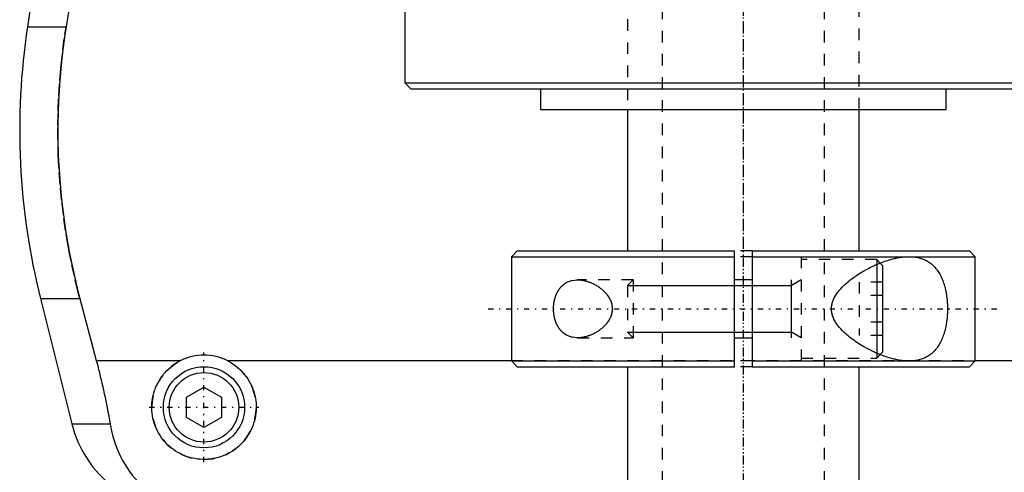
# Model space of a CAD drawing. Extents: x -105 to 105, y -104 to 484.
# Tile 3 of 10: x -62 to 22, y -57 to -18. Entities that reach past the tile are written whole.
import ezdxf

# ---------------------------------------------------------------- set-up
doc = ezdxf.new("R2010")
doc.units = 0
doc.linetypes.add('CENTER', pattern=[1.5, 0.45, -0.5, 0.05, -0.5])
doc.linetypes.add('DASHED', pattern=[2, 1, -1])
for name, color, linetype in [('AM_0', 7, 'CONTINUOUS'), ('AM_10', 7, 'CONTINUOUS'), ('AM_3', 7, 'DASHED'), ('AM_7', 7, 'CENTER')]:
    doc.layers.add(name, color=color, linetype=linetype)

msp = doc.modelspace()

# ---------------------------------------------------------------- linework, layer by layer
at = {"layer": 'AM_0', "color": 7, "linetype": 'CONTINUOUS'}
for p, q in [((-60.021, -6.813), (-61.724, -18.159)), ((-29.175, -9.5), (-29.175, -23)), ((-57.58, -13.032), (-58.394, -18.159)), ((-61.724, -18.159), (-58.394, -18.159)), ((-29.175, -23), (-28.675, -23.5)), ((-29.175, -23), (29.175, -23)), ((-28.675, -23.5), (28.675, -23.5)), ((-17.5, -23.5), (-17.5, -25.3)), ((17.5, -25.3), (17.5, -23.5)), ((-17.5, -25.3), (17.5, -25.3)), ((-10, -25.3), (-10, -37.5)), ((10, -37.5), (10, -25.3)), ((-19.5, -37.5), (-20, -38)), ((-20, -38), (-20, -47)), ((-20, -38), (-0.75, -38)), ((-19.5, -37.5), (-0.75, -37.5)), ((-0.75, -47.5), (-0.75, -37.5)), ((0.75, -37.5), (19.5, -37.5)), ((0.75, -37.5), (0.75, -47.5)), ((0.75, -38), (20, -38)), ((20, -38), (19.5, -37.5)), ((20, -47), (20, -38)), ((11.5, -38.67), (11.5, -46.33)), ((12, -38.75), (11.797, -38.547)), ((12, -38.75), (12, -46.25)), ((0.75, -40), (-0.75, -40)), ((-60.596, -41.616), (-57.893, -52.426)), ((-60.596, -41.616), (-57.2, -41.616)), ((-57.2, -41.616), (-55.781, -46.968)), ((-0.75, -45), (0.75, -45)), ((11.797, -46.453), (12, -46.25)), ((-55.781, -46.968), (-48.498, -46.968)), ((-44.502, -46.968), (-20, -46.968)), ((-20, -47), (-19.5, -47.5)), ((-20, -47), (-0.75, -47)), ((-19.5, -47.5), (-0.75, -47.5)), ((-10, -47.5), (-10, -77.5)), ((0.75, -47), (20, -47)), ((0.75, -47.5), (19.5, -47.5)), ((10, -77.5), (10, -47.5)), ((19.5, -47.5), (20, -47)), ((20, -46.968), (44.502, -46.968)), ((-48, -50.134), (-46.5, -49.268)), ((-46.5, -49.268), (-45, -50.134)), ((-48, -51.866), (-48, -50.134)), ((-45, -50.134), (-45, -51.866)), ((-57.893, -52.426), (-54.602, -52.426)), ((-46.5, -52.732), (-48, -51.866)), ((-45, -51.866), (-46.5, -52.732))]:
    msp.add_line(p, q, dxfattribs=at)
for points in [[(-58.394, -18.159, 0), (-58.495, -18.825, 0), (-58.674, -20.156, 0), (-58.821, -21.482, 0), (-58.882, -22.142, 0), (-58.935, -22.799, 0), (-59.018, -24.102, 0), (-59.071, -25.384, 0), (-59.094, -26.642, 0), (-59.089, -27.883, 0), (-59.057, -29.149, 0), (-59.03, -29.791, 0), (-58.995, -30.438, 0), (-58.902, -31.746, 0), (-58.777, -33.067, 0), (-58.62, -34.395, 0), (-58.431, -35.726, 0), (-58.21, -37.055, 0), (-58.088, -37.717, 0), (-57.958, -38.376, 0), (-57.676, -39.685, 0), (-57.366, -40.978, 0), (-57.2, -41.616, 0)], [(14.283, -47, 0), (14.22, -47, 0), (14.093, -46.996, 0), (13.964, -46.989, 0), (13.899, -46.984, 0), (13.834, -46.978, 0), (13.701, -46.964, 0), (13.566, -46.946, 0), (13.43, -46.925, 0), (13.292, -46.9, 0), (13.153, -46.872, 0), (13.082, -46.856, 0), (13.012, -46.84, 0), (12.87, -46.805, 0), (12.727, -46.767, 0), (12.583, -46.726, 0), (12.438, -46.682, 0), (12.292, -46.634, 0), (12.219, -46.61, 0), (12.146, -46.584, 0), (11.999, -46.531, 0), (11.851, -46.474, 0), (11.778, -46.445, 0), (11.704, -46.416, 0), (11.556, -46.354, 0), (11.409, -46.29, 0), (11.335, -46.256, 0), (11.261, -46.223, 0), (11.114, -46.153, 0), (10.968, -46.082, 0), (10.822, -46.007, 0), (10.677, -45.931, 0), (10.533, -45.853, 0), (10.461, -45.812, 0), (10.39, -45.772, 0), (10.248, -45.689, 0), (10.108, -45.604, 0), (9.969, -45.518, 0), (9.832, -45.429, 0), (9.697, -45.338, 0), (9.63, -45.292, 0), (9.563, -45.245, 0), (9.428, -45.148, 0), (9.293, -45.047, 0), (9.158, -44.942, 0), (9.025, -44.833, 0), (8.893, -44.72, 0), (8.828, -44.662, 0), (8.763, -44.604, 0), (8.636, -44.484, 0), (8.513, -44.36, 0), (8.395, -44.233, 0), (8.281, -44.102, 0), (8.173, -43.968, 0), (8.122, -43.9, 0), (8.072, -43.831, 0), (7.978, -43.69, 0), (7.892, -43.545, 0), (7.816, -43.397, 0), (7.775, -43.309, 0), (7.764, -43.283, 0), (7.754, -43.258, 0), (7.749, -43.245, 0), (7.744, -43.232, 0), (7.734, -43.206, 0), (7.724, -43.18, 0), (7.715, -43.154, 0), (7.706, -43.128, 0), (7.697, -43.101, 0), (7.693, -43.088, 0), (7.688, -43.075, 0), (7.68, -43.048, 0), (7.673, -43.021, 0), (7.669, -43.008, 0), (7.665, -42.994, 0), (7.658, -42.967, 0), (7.652, -42.94, 0), (7.649, -42.927, 0), (7.645, -42.913, 0), (7.64, -42.886, 0), (7.634, -42.858, 0), (7.629, -42.83, 0), (7.624, -42.802, 0), (7.62, -42.774, 0), (7.618, -42.76, 0), (7.616, -42.746, 0), (7.612, -42.718, 0), (7.609, -42.689, 0), (7.606, -42.661, 0), (7.604, -42.632, 0), (7.602, -42.603, 0), (7.601, -42.588, 0), (7.601, -42.574, 0), (7.6, -42.544, 0), (7.599, -42.515, 0), (7.599, -42.5, 0), (7.599, -42.485, 0), (7.6, -42.456, 0), (7.601, -42.426, 0), (7.601, -42.412, 0), (7.602, -42.397, 0), (7.604, -42.368, 0), (7.606, -42.339, 0), (7.609, -42.311, 0), (7.612, -42.282, 0), (7.616, -42.254, 0), (7.618, -42.24, 0), (7.62, -42.226, 0), (7.624, -42.198, 0), (7.629, -42.17, 0), (7.634, -42.142, 0), (7.64, -42.114, 0), (7.645, -42.087, 0), (7.649, -42.073, 0), (7.652, -42.06, 0), (7.658, -42.033, 0), (7.665, -42.006, 0), (7.669, -41.992, 0), (7.673, -41.979, 0), (7.68, -41.952, 0), (7.688, -41.925, 0), (7.693, -41.912, 0), (7.697, -41.899, 0), (7.706, -41.872, 0), (7.715, -41.846, 0), (7.724, -41.82, 0), (7.734, -41.794, 0), (7.744, -41.768, 0), (7.749, -41.755, 0), (7.754, -41.742, 0), (7.764, -41.717, 0), (7.775, -41.691, 0), (7.816, -41.603, 0), (7.892, -41.455, 0), (7.978, -41.31, 0), (8.072, -41.169, 0), (8.122, -41.1, 0), (8.173, -41.032, 0), (8.281, -40.898, 0), (8.395, -40.767, 0), (8.513, -40.64, 0), (8.636, -40.516, 0), (8.763, -40.396, 0), (8.828, -40.338, 0), (8.893, -40.28, 0), (9.025, -40.167, 0), (9.158, -40.058, 0), (9.293, -39.953, 0), (9.428, -39.852, 0), (9.563, -39.755, 0), (9.63, -39.708, 0), (9.697, -39.662, 0), (9.832, -39.571, 0), (9.969, -39.482, 0), (10.108, -39.396, 0), (10.248, -39.311, 0), (10.39, -39.228, 0), (10.461, -39.188, 0), (10.533, -39.147, 0), (10.677, -39.069, 0), (10.822, -38.993, 0), (10.968, -38.918, 0), (11.114, -38.847, 0), (11.261, -38.777, 0), (11.335, -38.744, 0), (11.409, -38.71, 0), (11.556, -38.646, 0), (11.704, -38.584, 0), (11.778, -38.555, 0), (11.851, -38.526, 0), (11.999, -38.469, 0), (12.146, -38.416, 0), (12.219, -38.39, 0), (12.292, -38.366, 0), (12.438, -38.318, 0), (12.583, -38.274, 0), (12.727, -38.233, 0), (12.87, -38.195, 0), (13.012, -38.16, 0), (13.082, -38.144, 0), (13.153, -38.128, 0), (13.292, -38.1, 0), (13.43, -38.075, 0), (13.566, -38.054, 0), (13.701, -38.036, 0), (13.834, -38.022, 0), (13.899, -38.016, 0), (13.964, -38.011, 0), (14.093, -38.004, 0), (14.22, -38, 0), (14.283, -38, 0)], [(14.283, -38, 0), (14.333, -38, 0), (14.433, -38.003, 0), (14.533, -38.008, 0), (14.583, -38.011, 0), (14.634, -38.015, 0), (14.734, -38.025, 0), (14.833, -38.038, 0), (14.933, -38.054, 0), (15.031, -38.073, 0), (15.129, -38.095, 0), (15.178, -38.107, 0), (15.226, -38.12, 0), (15.322, -38.148, 0), (15.417, -38.18, 0), (15.511, -38.215, 0), (15.603, -38.253, 0), (15.694, -38.295, 0), (15.739, -38.317, 0), (15.783, -38.34, 0), (15.871, -38.389, 0), (15.957, -38.441, 0), (15.999, -38.468, 0), (16.041, -38.497, 0), (16.123, -38.556, 0), (16.204, -38.618, 0), (16.243, -38.651, 0), (16.282, -38.684, 0), (16.358, -38.754, 0), (16.432, -38.826, 0), (16.504, -38.903, 0), (16.574, -38.982, 0), (16.641, -39.064, 0), (16.674, -39.107, 0), (16.706, -39.15, 0), (16.769, -39.239, 0), (16.83, -39.33, 0), (16.888, -39.425, 0), (16.944, -39.522, 0), (16.998, -39.624, 0), (17.024, -39.676, 0), (17.051, -39.73, 0), (17.101, -39.84, 0), (17.15, -39.954, 0), (17.197, -40.072, 0), (17.241, -40.194, 0), (17.283, -40.319, 0), (17.304, -40.383, 0), (17.323, -40.447, 0), (17.36, -40.578, 0), (17.395, -40.712, 0), (17.427, -40.848, 0), (17.456, -40.987, 0), (17.482, -41.127, 0), (17.494, -41.198, 0), (17.506, -41.269, 0), (17.527, -41.413, 0), (17.545, -41.557, 0), (17.561, -41.703, 0), (17.574, -41.848, 0), (17.584, -41.994, 0), (17.588, -42.067, 0), (17.592, -42.14, 0), (17.597, -42.285, 0), (17.599, -42.428, 0), (17.6, -42.5, 0), (17.599, -42.572, 0), (17.597, -42.715, 0), (17.592, -42.86, 0), (17.588, -42.933, 0), (17.584, -43.006, 0), (17.574, -43.152, 0), (17.561, -43.297, 0), (17.545, -43.443, 0), (17.527, -43.587, 0), (17.506, -43.731, 0), (17.494, -43.802, 0), (17.482, -43.873, 0), (17.456, -44.013, 0), (17.427, -44.152, 0), (17.395, -44.288, 0), (17.36, -44.422, 0), (17.323, -44.553, 0), (17.304, -44.617, 0), (17.283, -44.681, 0), (17.241, -44.806, 0), (17.197, -44.928, 0), (17.15, -45.046, 0), (17.101, -45.16, 0), (17.051, -45.27, 0), (17.024, -45.324, 0), (16.998, -45.376, 0), (16.944, -45.478, 0), (16.888, -45.575, 0), (16.83, -45.67, 0), (16.769, -45.761, 0), (16.706, -45.85, 0), (16.674, -45.893, 0), (16.641, -45.936, 0), (16.574, -46.018, 0), (16.504, -46.097, 0), (16.432, -46.174, 0), (16.358, -46.246, 0), (16.282, -46.316, 0), (16.243, -46.349, 0), (16.204, -46.382, 0), (16.123, -46.444, 0), (16.041, -46.503, 0), (15.999, -46.532, 0), (15.957, -46.559, 0), (15.871, -46.611, 0), (15.783, -46.66, 0), (15.739, -46.683, 0), (15.694, -46.705, 0), (15.603, -46.747, 0), (15.511, -46.785, 0), (15.417, -46.82, 0), (15.322, -46.852, 0), (15.226, -46.88, 0), (15.178, -46.893, 0), (15.129, -46.905, 0), (15.031, -46.927, 0), (14.933, -46.946, 0), (14.833, -46.962, 0), (14.734, -46.975, 0), (14.634, -46.985, 0), (14.583, -46.989, 0), (14.533, -46.992, 0), (14.433, -46.997, 0), (14.333, -47, 0), (14.283, -47, 0)], [(-16.363, -42.5, 0), (-16.363, -42.48, 0), (-16.363, -42.439, 0), (-16.362, -42.398, 0), (-16.361, -42.378, 0), (-16.36, -42.357, 0), (-16.358, -42.316, 0), (-16.356, -42.275, 0), (-16.353, -42.234, 0), (-16.35, -42.192, 0), (-16.346, -42.151, 0), (-16.344, -42.131, 0), (-16.342, -42.11, 0), (-16.337, -42.069, 0), (-16.331, -42.028, 0), (-16.326, -41.987, 0), (-16.319, -41.946, 0), (-16.312, -41.905, 0), (-16.309, -41.885, 0), (-16.305, -41.865, 0), (-16.297, -41.824, 0), (-16.289, -41.784, 0), (-16.285, -41.764, 0), (-16.28, -41.744, 0), (-16.271, -41.705, 0), (-16.261, -41.665, 0), (-16.256, -41.646, 0), (-16.251, -41.626, 0), (-16.241, -41.588, 0), (-16.229, -41.549, 0), (-16.218, -41.511, 0), (-16.206, -41.474, 0), (-16.194, -41.437, 0), (-16.187, -41.418, 0), (-16.181, -41.4, 0), (-16.168, -41.363, 0), (-16.154, -41.327, 0), (-16.14, -41.292, 0), (-16.125, -41.257, 0), (-16.111, -41.222, 0), (-16.103, -41.205, 0), (-16.095, -41.188, 0), (-16.08, -41.155, 0), (-16.064, -41.122, 0), (-16.048, -41.089, 0), (-16.031, -41.057, 0), (-16.014, -41.026, 0), (-16.006, -41.011, 0), (-15.997, -40.995, 0), (-15.98, -40.965, 0), (-15.962, -40.936, 0), (-15.945, -40.907, 0), (-15.927, -40.878, 0), (-15.908, -40.851, 0), (-15.899, -40.837, 0), (-15.89, -40.824, 0), (-15.871, -40.797, 0), (-15.852, -40.771, 0), (-15.833, -40.745, 0), (-15.813, -40.72, 0), (-15.793, -40.695, 0), (-15.783, -40.682, 0), (-15.773, -40.67, 0), (-15.752, -40.646, 0), (-15.731, -40.622, 0), (-15.721, -40.61, 0), (-15.71, -40.599, 0), (-15.689, -40.576, 0), (-15.667, -40.553, 0), (-15.656, -40.542, 0), (-15.645, -40.531, 0), (-15.622, -40.509, 0), (-15.6, -40.488, 0), (-15.577, -40.467, 0), (-15.553, -40.447, 0), (-15.53, -40.427, 0), (-15.518, -40.417, 0), (-15.506, -40.408, 0), (-15.482, -40.389, 0), (-15.458, -40.37, 0), (-15.433, -40.352, 0), (-15.408, -40.334, 0), (-15.383, -40.317, 0), (-15.37, -40.309, 0), (-15.358, -40.3, 0), (-15.332, -40.284, 0), (-15.307, -40.269, 0), (-15.281, -40.253, 0), (-15.254, -40.238, 0), (-15.228, -40.224, 0), (-15.215, -40.217, 0), (-15.202, -40.21, 0), (-15.175, -40.197, 0), (-15.148, -40.184, 0), (-15.053, -40.142, 0), (-14.885, -40.084, 0), (-14.8, -40.061, 0), (-14.714, -40.042, 0), (-14.541, -40.014, 0), (-14.368, -40.002, 0), (-14.283, -40, 0)], [(-14.283, -40, 0), (-14.251, -40, 0), (-14.188, -40.002, 0), (-14.123, -40.005, 0), (-14.091, -40.008, 0), (-14.058, -40.01, 0), (-13.992, -40.017, 0), (-13.925, -40.025, 0), (-13.858, -40.036, 0), (-13.79, -40.048, 0), (-13.722, -40.061, 0), (-13.688, -40.069, 0), (-13.653, -40.077, 0), (-13.585, -40.094, 0), (-13.515, -40.113, 0), (-13.446, -40.133, 0), (-13.377, -40.156, 0), (-13.307, -40.18, 0), (-13.272, -40.192, 0), (-13.237, -40.205, 0), (-13.168, -40.233, 0), (-13.099, -40.262, 0), (-13.064, -40.277, 0), (-13.029, -40.293, 0), (-12.96, -40.325, 0), (-12.892, -40.359, 0), (-12.858, -40.376, 0), (-12.824, -40.394, 0), (-12.756, -40.431, 0), (-12.689, -40.47, 0), (-12.623, -40.51, 0), (-12.557, -40.552, 0), (-12.492, -40.595, 0), (-12.46, -40.617, 0), (-12.428, -40.64, 0), (-12.364, -40.686, 0), (-12.302, -40.733, 0), (-12.241, -40.782, 0), (-12.181, -40.832, 0), (-12.122, -40.884, 0), (-12.093, -40.91, 0), (-12.064, -40.937, 0), (-12.006, -40.994, 0), (-11.949, -41.052, 0), (-11.892, -41.113, 0), (-11.837, -41.177, 0), (-11.782, -41.243, 0), (-11.756, -41.277, 0), (-11.73, -41.311, 0), (-11.679, -41.382, 0), (-11.63, -41.454, 0), (-11.584, -41.529, 0), (-11.541, -41.606, 0), (-11.5, -41.684, 0), (-11.481, -41.724, 0), (-11.462, -41.765, 0), (-11.428, -41.847, 0), (-11.398, -41.93, 0), (-11.372, -42.015, 0), (-11.349, -42.101, 0), (-11.331, -42.189, 0), (-11.324, -42.233, 0), (-11.317, -42.277, 0), (-11.308, -42.366, 0), (-11.303, -42.455, 0), (-11.303, -42.5, 0), (-11.303, -42.545, 0), (-11.308, -42.634, 0), (-11.317, -42.723, 0), (-11.324, -42.767, 0), (-11.331, -42.811, 0), (-11.349, -42.899, 0), (-11.372, -42.985, 0), (-11.398, -43.07, 0), (-11.428, -43.153, 0), (-11.462, -43.235, 0), (-11.481, -43.276, 0), (-11.5, -43.316, 0), (-11.541, -43.394, 0), (-11.584, -43.471, 0), (-11.63, -43.546, 0), (-11.679, -43.618, 0), (-11.73, -43.689, 0), (-11.756, -43.723, 0), (-11.782, -43.757, 0), (-11.837, -43.823, 0), (-11.892, -43.887, 0), (-11.949, -43.948, 0), (-12.006, -44.006, 0), (-12.064, -44.063, 0), (-12.093, -44.09, 0), (-12.122, -44.116, 0), (-12.181, -44.168, 0), (-12.241, -44.218, 0), (-12.302, -44.267, 0), (-12.364, -44.314, 0), (-12.428, -44.36, 0), (-12.46, -44.383, 0), (-12.492, -44.405, 0), (-12.557, -44.448, 0), (-12.623, -44.49, 0), (-12.689, -44.53, 0), (-12.756, -44.569, 0), (-12.824, -44.606, 0), (-12.858, -44.624, 0), (-12.892, -44.641, 0), (-12.96, -44.675, 0), (-13.029, -44.707, 0), (-13.064, -44.723, 0), (-13.099, -44.738, 0), (-13.168, -44.767, 0), (-13.237, -44.795, 0), (-13.272, -44.808, 0), (-13.307, -44.82, 0), (-13.377, -44.844, 0), (-13.446, -44.867, 0), (-13.515, -44.887, 0), (-13.585, -44.906, 0), (-13.653, -44.923, 0), (-13.688, -44.931, 0), (-13.722, -44.939, 0), (-13.79, -44.952, 0), (-13.858, -44.964, 0), (-13.925, -44.975, 0), (-13.992, -44.983, 0), (-14.058, -44.99, 0), (-14.091, -44.992, 0), (-14.123, -44.995, 0), (-14.188, -44.998, 0), (-14.251, -45, 0), (-14.283, -45, 0)], [(-14.283, -45, 0), (-14.368, -44.998, 0), (-14.541, -44.986, 0), (-14.714, -44.958, 0), (-14.8, -44.939, 0), (-14.885, -44.916, 0), (-15.053, -44.858, 0), (-15.148, -44.816, 0), (-15.175, -44.803, 0), (-15.202, -44.79, 0), (-15.215, -44.783, 0), (-15.228, -44.776, 0), (-15.254, -44.762, 0), (-15.281, -44.747, 0), (-15.307, -44.731, 0), (-15.332, -44.716, 0), (-15.358, -44.7, 0), (-15.37, -44.691, 0), (-15.383, -44.683, 0), (-15.408, -44.666, 0), (-15.433, -44.648, 0), (-15.458, -44.63, 0), (-15.482, -44.611, 0), (-15.506, -44.592, 0), (-15.518, -44.583, 0), (-15.53, -44.573, 0), (-15.553, -44.553, 0), (-15.577, -44.533, 0), (-15.6, -44.512, 0), (-15.622, -44.491, 0), (-15.645, -44.469, 0), (-15.656, -44.458, 0), (-15.667, -44.447, 0), (-15.689, -44.424, 0), (-15.71, -44.401, 0), (-15.721, -44.39, 0), (-15.731, -44.378, 0), (-15.752, -44.354, 0), (-15.773, -44.33, 0), (-15.783, -44.318, 0), (-15.793, -44.305, 0), (-15.813, -44.28, 0), (-15.833, -44.255, 0), (-15.852, -44.229, 0), (-15.871, -44.203, 0), (-15.89, -44.176, 0), (-15.899, -44.163, 0), (-15.908, -44.149, 0), (-15.927, -44.122, 0), (-15.945, -44.093, 0), (-15.962, -44.064, 0), (-15.98, -44.035, 0), (-15.997, -44.005, 0), (-16.006, -43.989, 0), (-16.014, -43.974, 0), (-16.031, -43.943, 0), (-16.048, -43.911, 0), (-16.064, -43.878, 0), (-16.08, -43.845, 0), (-16.095, -43.812, 0), (-16.103, -43.795, 0), (-16.111, -43.778, 0), (-16.125, -43.743, 0), (-16.14, -43.708, 0), (-16.154, -43.673, 0), (-16.168, -43.637, 0), (-16.181, -43.6, 0), (-16.187, -43.582, 0), (-16.194, -43.563, 0), (-16.206, -43.526, 0), (-16.218, -43.489, 0), (-16.229, -43.451, 0), (-16.241, -43.412, 0), (-16.251, -43.374, 0), (-16.256, -43.354, 0), (-16.261, -43.335, 0), (-16.271, -43.295, 0), (-16.28, -43.256, 0), (-16.285, -43.236, 0), (-16.289, -43.216, 0), (-16.297, -43.176, 0), (-16.305, -43.135, 0), (-16.309, -43.115, 0), (-16.312, -43.095, 0), (-16.319, -43.054, 0), (-16.326, -43.013, 0), (-16.331, -42.972, 0), (-16.337, -42.931, 0), (-16.342, -42.89, 0), (-16.344, -42.869, 0), (-16.346, -42.849, 0), (-16.35, -42.808, 0), (-16.353, -42.766, 0), (-16.356, -42.725, 0), (-16.358, -42.684, 0), (-16.36, -42.643, 0), (-16.361, -42.622, 0), (-16.362, -42.602, 0), (-16.363, -42.561, 0), (-16.363, -42.52, 0), (-16.363, -42.5, 0)], [(-55.781, -46.968, 0), (-55.741, -47.12, 0), (-55.662, -47.424, 0), (-55.585, -47.726, 0), (-55.547, -47.877, 0), (-55.51, -48.027, 0), (-55.436, -48.327, 0), (-55.365, -48.626, 0), (-55.296, -48.924, 0), (-55.227, -49.223, 0), (-55.161, -49.525, 0), (-55.128, -49.676, 0), (-55.095, -49.827, 0), (-55.031, -50.131, 0), (-54.968, -50.435, 0), (-54.907, -50.741, 0), (-54.848, -51.047, 0), (-54.79, -51.353, 0), (-54.762, -51.506, 0), (-54.735, -51.66, 0), (-54.68, -51.966, 0), (-54.628, -52.273, 0), (-54.602, -52.426, 0)], [(-44.502, -46.968, 0), (-44.399, -47.021, 0), (-44.198, -47.134, 0), (-44.003, -47.256, 0), (-43.909, -47.321, 0), (-43.817, -47.387, 0), (-43.639, -47.526, 0), (-43.471, -47.672, 0), (-43.312, -47.824, 0), (-43.16, -47.984, 0), (-43.015, -48.153, 0), (-42.945, -48.241, 0), (-42.877, -48.331, 0), (-42.747, -48.518, 0), (-42.625, -48.712, 0), (-42.514, -48.912, 0), (-42.412, -49.119, 0), (-42.321, -49.33, 0), (-42.28, -49.438, 0), (-42.241, -49.546, 0), (-42.173, -49.765, 0), (-42.116, -49.985, 0), (-42.092, -50.096, 0), (-42.07, -50.207, 0), (-42.036, -50.428, 0), (-42.014, -50.648, 0), (-42.007, -50.758, 0), (-42.002, -50.866, 0), (-42.001, -51.081, 0), (-42.01, -51.297, 0), (-42.029, -51.514, 0), (-42.06, -51.733, 0), (-42.101, -51.95, 0), (-42.126, -52.059, 0), (-42.154, -52.167, 0), (-42.217, -52.381, 0), (-42.291, -52.592, 0), (-42.375, -52.799, 0), (-42.469, -53.001, 0), (-42.573, -53.198, 0), (-42.629, -53.294, 0), (-42.686, -53.389, 0), (-42.808, -53.573, 0), (-42.938, -53.749, 0), (-43.074, -53.918, 0), (-43.217, -54.078, 0), (-43.366, -54.229, 0), (-43.443, -54.302, 0), (-43.522, -54.374, 0), (-43.688, -54.513, 0), (-43.863, -54.646, 0), (-44.046, -54.772, 0), (-44.237, -54.889, 0), (-44.435, -54.998, 0), (-44.536, -55.049, 0), (-44.639, -55.097, 0), (-44.849, -55.186, 0), (-45.063, -55.264, 0), (-45.281, -55.332, 0), (-45.502, -55.388, 0), (-45.724, -55.433, 0), (-45.835, -55.451, 0), (-45.947, -55.466, 0), (-46.17, -55.488, 0), (-46.39, -55.499, 0), (-46.5, -55.5, 0), (-46.61, -55.499, 0), (-46.83, -55.488, 0), (-47.053, -55.466, 0), (-47.165, -55.451, 0), (-47.276, -55.433, 0), (-47.498, -55.388, 0), (-47.719, -55.332, 0), (-47.937, -55.264, 0), (-48.151, -55.186, 0), (-48.361, -55.097, 0), (-48.464, -55.049, 0), (-48.565, -54.998, 0), (-48.763, -54.889, 0), (-48.954, -54.772, 0), (-49.137, -54.646, 0), (-49.312, -54.513, 0), (-49.478, -54.374, 0), (-49.557, -54.302, 0), (-49.634, -54.229, 0), (-49.783, -54.078, 0), (-49.926, -53.918, 0), (-50.062, -53.749, 0), (-50.192, -53.573, 0), (-50.314, -53.389, 0), (-50.371, -53.294, 0), (-50.427, -53.198, 0), (-50.531, -53.001, 0), (-50.625, -52.799, 0), (-50.709, -52.592, 0), (-50.783, -52.381, 0), (-50.846, -52.167, 0), (-50.874, -52.059, 0), (-50.899, -51.95, 0), (-50.94, -51.733, 0), (-50.971, -51.514, 0), (-50.99, -51.297, 0), (-50.999, -51.081, 0), (-50.998, -50.866, 0), (-50.993, -50.758, 0), (-50.986, -50.648, 0), (-50.964, -50.428, 0), (-50.93, -50.207, 0), (-50.908, -50.096, 0), (-50.884, -49.985, 0), (-50.827, -49.765, 0), (-50.759, -49.546, 0), (-50.72, -49.438, 0), (-50.679, -49.33, 0), (-50.588, -49.119, 0), (-50.486, -48.912, 0), (-50.375, -48.712, 0), (-50.253, -48.518, 0), (-50.123, -48.331, 0), (-50.055, -48.241, 0), (-49.985, -48.153, 0), (-49.84, -47.984, 0), (-49.688, -47.824, 0), (-49.529, -47.672, 0), (-49.361, -47.526, 0), (-49.183, -47.387, 0), (-49.091, -47.321, 0), (-48.997, -47.256, 0), (-48.802, -47.134, 0), (-48.601, -47.021, 0), (-48.498, -46.968, 0)], [(-54.602, -52.426, 0), (-54.568, -52.624, 0), (-54.487, -53.017, 0), (-54.393, -53.404, 0), (-54.34, -53.595, 0), (-54.284, -53.785, 0), (-54.161, -54.159, 0), (-54.024, -54.526, 0), (-53.873, -54.885, 0), (-53.708, -55.236, 0), (-53.529, -55.579, 0), (-53.435, -55.747, 0), (-53.337, -55.912, 0), (-53.131, -56.236, 0), (-52.912, -56.55, 0), (-52.68, -56.852, 0), (-52.435, -57.144, 0), (-52.177, -57.424, 0), (-52.043, -57.559, 0), (-51.906, -57.692, 0), (-51.622, -57.947, 0), (-51.326, -58.19, 0), (-51.173, -58.307, 0)]]:
    msp.add_polyline3d(points, dxfattribs=at)
for radius in [3.5, 3]:
    msp.add_circle((-46.5, -51), radius, dxfattribs=at)
for centre, radius, start, end in [((-2.388, -27.062), 60, 171.46703, 194.03784), ((-46.5, -51), 4.5, 63.63717, 116.36283), ((-48.192, -50), 10, 194.03784, 270)]:
    msp.add_arc(centre, radius, start, end, dxfattribs=at)
at = {"layer": 'AM_10', "color": 7, "linetype": 'CONTINUOUS'}
for p, q in [((-10, -40.49), (4.15, -40.49)), ((4.15, -45), (4.15, -40)), ((5, -40), (4.15, -40.49)), ((-10, -44.51), (4.15, -44.51)), ((5, -45), (4.15, -44.51))]:
    msp.add_line(p, q, dxfattribs=at)
at = {"layer": 'AM_3', "color": 6, "linetype": 'DASHED'}
for p, q in [((-7, 457.5), (-7, -77.5)), ((7, -77.5), (7, 457.5)), ((-10, 212.5), (-10, -25.3)), ((10, -25.3), (10, 212.5)), ((0.75, -37.5), (-0.75, -37.5)), ((0.75, -38), (-0.75, -38)), ((5, -38), (5, -47)), ((11.5, -38.25), (5, -38.25)), ((11.797, -38.547), (11.5, -38.25)), ((11.5, -38.25), (11.5, -38.67)), ((-9.51, -40), (-14.283, -40)), ((-9.51, -40), (-10, -40.49)), ((-10, -40.49), (-10, -44.51)), ((-9.51, -40), (-9.51, -45)), ((12, -40.191), (10, -40.191)), ((10, -40.191), (10, -44.809)), ((12, -41.345), (10, -41.345)), ((12, -43.655), (10, -43.655)), ((-10, -44.51), (-9.51, -45)), ((12, -44.809), (10, -44.809)), ((-14.283, -45), (-9.51, -45)), ((11.5, -46.33), (11.5, -46.75)), ((11.5, -46.75), (11.797, -46.453)), ((-20, -46.968), (20, -46.968)), ((0.75, -47), (-0.75, -47)), ((0.75, -47.5), (-0.75, -47.5)), ((5, -46.75), (11.5, -46.75))]:
    msp.add_line(p, q, dxfattribs=at)
msp.add_polyline3d([(-57.2, -41.616, 0), (-57.366, -40.978, 0), (-57.676, -39.685, 0), (-57.958, -38.376, 0), (-58.088, -37.717, 0), (-58.21, -37.055, 0), (-58.431, -35.726, 0), (-58.62, -34.395, 0), (-58.777, -33.067, 0), (-58.902, -31.746, 0), (-58.995, -30.438, 0), (-59.03, -29.791, 0), (-59.057, -29.149, 0), (-59.089, -27.883, 0), (-59.094, -26.642, 0), (-59.071, -25.384, 0), (-59.018, -24.102, 0), (-58.935, -22.799, 0), (-58.882, -22.142, 0), (-58.821, -21.482, 0), (-58.674, -20.156, 0), (-58.495, -18.825, 0), (-58.394, -18.159, 0)], dxfattribs=at)
msp.add_arc((-46.5, -51), 4.5, 116.36283, 63.63717, dxfattribs=at)
at = {"layer": 'AM_7', "color": 4, "linetype": 'CENTER'}
for p, q in [((0, 484.25), (0, -104.25)), ((0, 242.7), (0, -37.19)), ((0, 20.475), (0, -81.35)), ((-22, -42.5), (22, -42.5)), ((-46.5, -55.725), (-46.5, -46.275)), ((-51.225, -51), (-41.775, -51))]:
    msp.add_line(p, q, dxfattribs=at)

doc.saveas('drawing.dxf')
